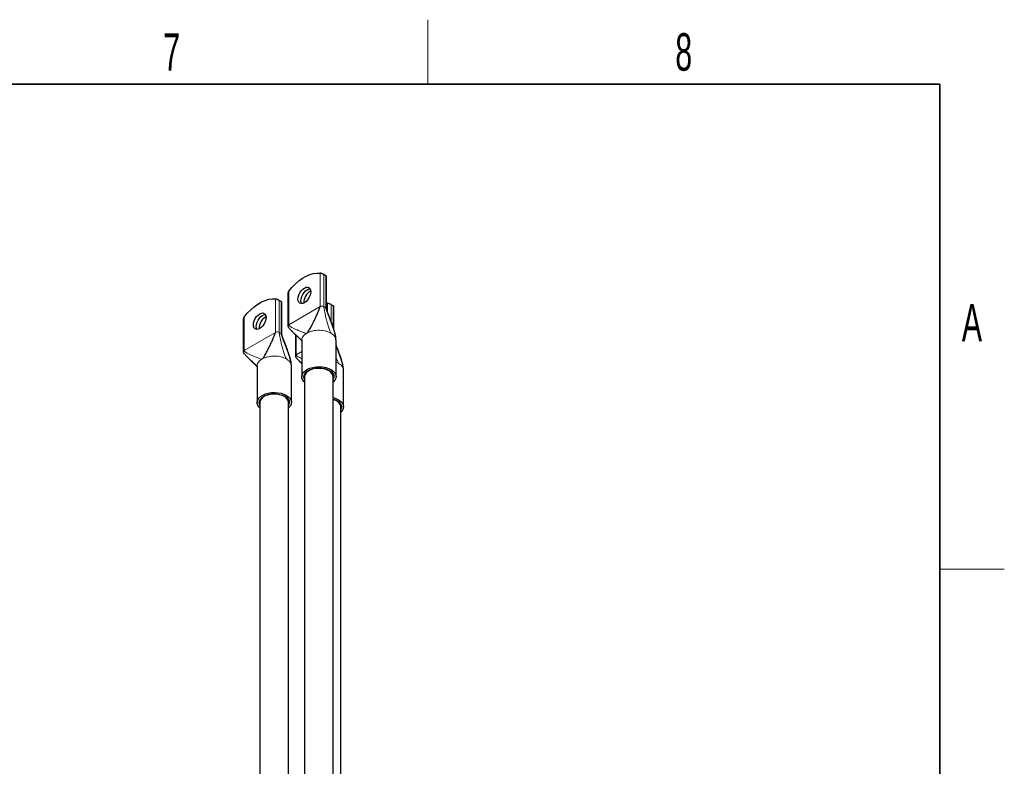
# Model space of a CAD drawing. Header units: millimetres. Extents: x 5 to 418, y 2 to 292.
# Tile 26 of 26: x 322 to 414, y 219 to 288. Entities that reach past the tile are written whole.
import ezdxf

# ---------------------------------------------------------------- set-up
doc = ezdxf.new("R2010")
doc.units = ezdxf.units.MM
doc.layers.add('SLD-0', color=7, linetype='Continuous')
doc.styles.add('SLDTEXTSTYLE0', font='TXT', dxfattribs={"width": 0.605})

msp = doc.modelspace()

# ---------------------------------------------------------------- linework, layer by layer
at = {"color": 7, "linetype": 'Continuous', "lineweight": 18}
for p, q in [((350.1875, 264.8652), (350.1875, 261.7434)), ((350.542, 261.7434), (350.542, 264.7307)), ((350.7193, 264.6284), (350.7193, 261.6411)), ((347.2611, 260.054), (347.2611, 263.1758)), ((346.0241, 262.4617), (346.0241, 259.3399)), ((346.3786, 259.3399), (346.3786, 262.3272)), ((346.5558, 262.2249), (346.5558, 259.2376)), ((347.2611, 260.054), (350.1875, 261.7434)), ((350.542, 261.7434), (350.7193, 261.6411)), ((350.8833, 262.0601), (350.8833, 261.2591)), ((351.2377, 260.3255), (351.2377, 261.9256)), ((351.415, 261.8233), (351.415, 259.8114)), ((350.7193, 261.6411), (350.7682, 261.6011)), ((343.0976, 257.6505), (343.0976, 260.7723)), ((343.0976, 257.6505), (346.0241, 259.3399)), ((346.3786, 259.3399), (346.5558, 259.2376)), ((346.5558, 259.2376), (346.6048, 259.1976)), ((347.9568, 257.2489), (347.9568, 259.0751)), ((351.6623, 258.757), (351.6448, 258.8106)), ((351.6741, 258.6123), (351.6623, 258.757)), ((347.9568, 257.2489), (348.482, 257.5521)), ((347.4988, 256.3535), (347.4813, 256.4071)), ((347.5106, 256.2088), (347.4988, 256.3535)), ((351.909, 256.4605), (351.682, 256.569)), ((352.358, 255.9519), (352.3405, 256.0054)), ((352.3698, 255.8072), (352.358, 255.9519))]:
    msp.add_line(p, q, dxfattribs=at)
at = {"color": 7, "linetype": 'Continuous', "lineweight": 25}
for p, q in [((350.7193, 264.6284), (350.542, 264.7307)), ((350.7927, 261.5388), (350.7927, 264.5685)), ((347.1876, 262.9814), (347.1876, 259.9517)), ((346.5558, 262.2249), (346.3786, 262.3272)), ((346.6293, 259.1353), (346.6293, 262.165)), ((350.7927, 262.0684), (350.8833, 262.0601)), ((351.415, 261.8233), (351.2377, 261.9256)), ((351.4884, 259.575), (351.4884, 261.7634)), ((343.0242, 260.5779), (343.0242, 257.5482)), ((347.8834, 259.1463), (347.8834, 257.1466)), ((348.482, 258.6125), (348.482, 255.2157)), ((351.682, 255.2157), (351.682, 258.6125)), ((344.3185, 256.209), (344.3185, 252.8122)), ((347.5185, 252.8122), (347.5185, 256.209)), ((352.3777, 252.4106), (352.3777, 255.8074)), ((348.746, 255.2157), (348.746, 207.1966)), ((351.418, 207.1966), (351.418, 255.2157)), ((344.5825, 252.8122), (344.5825, 204.7931)), ((347.2545, 204.7931), (347.2545, 252.8122)), ((352.1137, 205.7293), (352.1137, 252.4106))]:
    msp.add_line(p, q, dxfattribs=at)
at = {"color": 7, "linetype": 'Continuous', "lineweight": 25, "flags": 128}
for points in [[(347.2611, 263.1758), (347.5635, 263.5336), (347.8828, 263.8579), (348.2145, 264.1437), (348.5535, 264.387), (348.8951, 264.5841), (349.2341, 264.7323), (349.5658, 264.8294), (349.8851, 264.8739), (350.1875, 264.8652)], [(349.3183, 263.136), (349.298, 262.9468), (349.2387, 262.7471), (349.1443, 262.5506), (349.0213, 262.3705), (348.878, 262.2193), (348.7243, 262.1072), (348.5706, 262.0418), (348.4273, 262.0277), (348.3043, 262.0656), (348.2099, 262.1532), (348.1506, 262.2844), (348.1303, 262.4502), (348.1506, 262.6394), (348.2099, 262.8391), (348.3043, 263.0356), (348.4273, 263.2157), (348.5706, 263.3669), (348.7243, 263.479), (348.878, 263.5444), (349.0213, 263.5586), (349.1443, 263.5206), (349.2387, 263.433), (349.298, 263.3018), (349.3183, 263.136)], [(348.4585, 262.0263), (348.4159, 262.1312), (348.3956, 262.2971), (348.4159, 262.4863), (348.4752, 262.6859), (348.5696, 262.8825), (348.6926, 263.0625), (348.8359, 263.2137), (348.9896, 263.3258), (349.1433, 263.3912), (349.2554, 263.4068)], [(348.4592, 262.0263), (348.417, 262.1306), (348.3968, 262.2964), (348.417, 262.4856), (348.4764, 262.6853), (348.5707, 262.8818), (348.6938, 263.0618), (348.837, 263.2131), (348.9907, 263.3252), (349.1445, 263.3906), (349.2558, 263.4061)], [(343.0976, 260.7723), (343.4, 261.1301), (343.7194, 261.4544), (344.051, 261.7402), (344.3901, 261.9835), (344.7316, 262.1806), (345.0707, 262.3288), (345.4023, 262.4259), (345.7217, 262.4704), (346.0241, 262.4617)], [(345.1548, 260.7325), (345.1346, 260.5433), (345.0753, 260.3436), (344.9809, 260.1471), (344.8578, 259.967), (344.7146, 259.8158), (344.5609, 259.7037), (344.4071, 259.6383), (344.2639, 259.6242), (344.1409, 259.6621), (344.0465, 259.7497), (343.9871, 259.8809), (343.9669, 260.0467), (343.9871, 260.2359), (344.0465, 260.4356), (344.1409, 260.6321), (344.2639, 260.8122), (344.4071, 260.9634), (344.5609, 261.0755), (344.7146, 261.1409), (344.8578, 261.155), (344.9809, 261.1171), (345.0753, 261.0295), (345.1346, 260.8983), (345.1548, 260.7325)], [(344.295, 259.6228), (344.2524, 259.7277), (344.2322, 259.8935), (344.2524, 260.0828), (344.3118, 260.2824), (344.4062, 260.479), (344.5292, 260.659), (344.6724, 260.8102), (344.8262, 260.9223), (344.9799, 260.9877), (345.092, 261.0033)], [(344.2958, 259.6228), (344.2536, 259.7271), (344.2333, 259.8929), (344.2536, 260.0821), (344.3129, 260.2818), (344.4073, 260.4783), (344.5303, 260.6583), (344.6736, 260.8096), (344.8273, 260.9217), (344.981, 260.9871), (345.0924, 261.0026)], [(348.746, 254.7075), (348.6777, 254.7731), (348.5579, 254.9345), (348.4933, 255.1061), (348.486, 255.2816), (348.5365, 255.4548), (348.6428, 255.6193), (348.8011, 255.7693), (349.0057, 255.8992), (349.2492, 256.0044), (349.5228, 256.0812), (349.8166, 256.1266), (350.12, 256.1391), (350.4221, 256.1183), (350.7118, 256.0648), (350.9788, 255.9807), (351.2133, 255.8689)], [(348.746, 254.9742), (348.736, 254.9934), (348.686, 255.1544), (348.6932, 255.3178), (348.7572, 255.4771), (348.8755, 255.6257), (349.0431, 255.7575), (349.2533, 255.8672), (349.4974, 255.9501), (349.7655, 256.003), (350.0465, 256.0237), (350.3289, 256.0113), (350.6013, 255.9663), (350.8524, 255.8906), (351.0719, 255.7872)], [(351.418, 255.2157), (351.4015, 255.3364), (351.3292, 255.4921), (351.2024, 255.6358), (351.0266, 255.7611), (350.8096, 255.8626), (350.5607, 255.9358), (350.2909, 255.9775), (350.012, 255.9859), (349.7362, 255.9607), (349.4754, 255.9029), (349.2412, 255.8151), (349.0437, 255.7011), (348.8916, 255.5659), (348.7915, 255.4153), (348.7478, 255.2561), (348.746, 255.2157)], [(348.9164, 255.6635), (348.9035, 255.6291), (348.8867, 255.5603)], [(351.0719, 255.7872), (351.2509, 255.6605), (351.3821, 255.5155), (351.46, 255.3583), (351.4815, 255.1953), (351.4457, 255.033), (351.418, 254.9742)], [(351.2133, 255.8689), (351.407, 255.7335), (351.5528, 255.5793), (351.6454, 255.4121), (351.6815, 255.2377), (351.6598, 255.0626), (351.5811, 254.8929), (351.4482, 254.735), (351.418, 254.7075)], [(351.2772, 255.5603), (351.271, 255.5921), (351.2475, 255.6635)], [(344.5825, 252.304), (344.5142, 252.3696), (344.3945, 252.531), (344.3298, 252.7026), (344.3226, 252.8781), (344.373, 253.0513), (344.4793, 253.2158), (344.6376, 253.3658), (344.8422, 253.4957), (345.0858, 253.6009), (345.3594, 253.6777), (345.6532, 253.7231), (345.9566, 253.7356), (346.2586, 253.7148), (346.5483, 253.6613), (346.8153, 253.5772), (347.0499, 253.4654)], [(344.5825, 252.5707), (344.5725, 252.5899), (344.5225, 252.7509), (344.5297, 252.9143), (344.5938, 253.0736), (344.712, 253.2222), (344.8797, 253.354), (345.0899, 253.4637), (345.334, 253.5466), (345.602, 253.5995), (345.883, 253.6202), (346.1655, 253.6078), (346.4378, 253.5628), (346.6889, 253.4871), (346.9085, 253.3837)], [(347.2545, 252.8122), (347.2381, 252.9329), (347.1658, 253.0886), (347.039, 253.2323), (346.8632, 253.3576), (346.6461, 253.4591), (346.3973, 253.5323), (346.1275, 253.574), (345.8486, 253.5824), (345.5727, 253.5572), (345.312, 253.4994), (345.0777, 253.4116), (344.8802, 253.2976), (344.7281, 253.1624), (344.628, 253.0118), (344.5843, 252.8526), (344.5825, 252.8122)], [(347.0499, 253.4654), (347.2435, 253.3299), (347.3893, 253.1758), (347.4819, 253.0086), (347.5181, 252.8342), (347.4964, 252.6591), (347.4176, 252.4894), (347.2847, 252.3315), (347.2545, 252.304)], [(344.753, 253.26), (344.74, 253.2256), (344.7233, 253.1568)], [(346.9085, 253.3837), (347.0875, 253.257), (347.2186, 253.112), (347.2965, 252.9548), (347.3181, 252.7918), (347.2823, 252.6295), (347.2545, 252.5707)], [(347.1137, 253.1568), (347.1075, 253.1886), (347.084, 253.26)], [(351.418, 253.2571), (351.6745, 253.1755), (351.909, 253.0637)], [(351.418, 253.1293), (351.5481, 253.0854), (351.7676, 252.9821)], [(352.1137, 252.4106), (352.0972, 252.5313), (352.0249, 252.687), (351.8981, 252.8307), (351.7224, 252.956), (351.5053, 253.0574), (351.418, 253.0875)], [(351.7676, 252.9821), (351.9466, 252.8554), (352.0778, 252.7104), (352.1557, 252.5532), (352.1772, 252.3901), (352.1414, 252.2279), (352.1137, 252.169)], [(351.909, 253.0637), (352.1027, 252.9283), (352.2485, 252.7742), (352.3411, 252.6069), (352.3772, 252.4326), (352.3555, 252.2574), (352.2768, 252.0878), (352.1439, 251.9299), (352.1137, 251.9024)], [(351.9729, 252.7552), (351.9667, 252.787), (351.9432, 252.8584)]]:
    msp.add_lwpolyline(points, dxfattribs=at)
at = {"color": 7, "linetype": 'Continuous', "lineweight": 25}
for centre in [(349.9043, 262.1119), (345.7409, 259.7084)]:
    msp.add_arc(centre, 1.2398, 118.366286, 181.63909, dxfattribs=at)
at = {"color": 7, "linetype": 'Continuous', "lineweight": 18}
for centre in [(349.7055, 257.9605), (345.5421, 255.557)]:
    msp.add_arc(centre, 1.5078, 116.878763, 123.11586, dxfattribs=at)
at = {"color": 7, "linetype": 'Continuous', "lineweight": 25}
for points, knots in [([(350.542, 264.7307), (350.5232, 264.7411), (350.4855, 264.7619), (350.416, 264.7942), (350.3416, 264.8245), (350.2591, 264.8524), (350.213, 264.8606), (350.1875, 264.8652)], [0, 0, 0, 0, 0.1700502, 0.3395785, 0.5217356, 0.736399, 1, 1, 1, 1]), ([(350.7901, 264.5687), (350.791, 264.5693), (350.796, 264.573), (350.778, 264.59), (350.7481, 264.6115), (350.724, 264.6256), (350.7193, 264.6284)], [0, 0, 0, 0, 0.0822467, 0.4894552, 0.8989518, 1, 1, 1, 1]), ([(347.2611, 263.1758), (347.2376, 263.1406), (347.1961, 263.0782), (347.192, 263.0106), (347.1902, 262.9812)], [0, 0, 0, 0, 0.56491983, 1, 1, 1, 1]), ([(346.3786, 262.3272), (346.3597, 262.3376), (346.3221, 262.3583), (346.2525, 262.3907), (346.1781, 262.421), (346.0957, 262.4489), (346.0495, 262.4571), (346.0241, 262.4617)], [0, 0, 0, 0, 0.1700502, 0.3395785, 0.5217356, 0.736399, 1, 1, 1, 1]), ([(346.6267, 262.1652), (346.6275, 262.1658), (346.6326, 262.1695), (346.6146, 262.1865), (346.5846, 262.208), (346.5606, 262.2221), (346.5558, 262.2249)], [0, 0, 0, 0, 0.0822467, 0.4894552, 0.8989518, 1, 1, 1, 1]), ([(349.0239, 259.3054), (349.0864, 259.4075), (349.2259, 259.6354), (349.4256, 260.0104), (349.6353, 260.4223), (349.8259, 260.8199), (349.9844, 261.1705), (350.0972, 261.4401), (350.1597, 261.6137), (350.1841, 261.7049), (350.1865, 261.7318), (350.1875, 261.7434)], [0, 0, 0, 0, 0.1314524, 0.2935286, 0.4701238, 0.6446643, 0.7833615, 0.8964718, 0.9666758, 0.9856635, 1, 1, 1, 1]), ([(351.2377, 261.9256), (351.2189, 261.936), (351.1813, 261.9567), (351.1117, 261.9891), (351.0373, 262.0194), (350.9548, 262.0473), (350.9087, 262.0555), (350.8833, 262.0601)], [0, 0, 0, 0, 0.1700502, 0.3395785, 0.5217356, 0.736399, 1, 1, 1, 1]), ([(351.4858, 261.7636), (351.4867, 261.7642), (351.4917, 261.7679), (351.4737, 261.7849), (351.4438, 261.8064), (351.4198, 261.8205), (351.415, 261.8233)], [0, 0, 0, 0, 0.0822467, 0.4894552, 0.8989518, 1, 1, 1, 1]), ([(351.6818, 258.5965), (351.6728, 258.7169), (351.6537, 258.9724), (351.5598, 259.3388), (351.4517, 259.7091), (351.3402, 260.0409), (351.1954, 260.4459), (351.0482, 260.8304), (350.9104, 261.1854), (350.839, 261.3759), (350.8063, 261.4738), (350.796, 261.5134), (350.793, 261.5303), (350.7927, 261.5363), (350.7926, 261.5392)], [0, 0, 0, 0, 0.1142644, 0.2423777, 0.3661877, 0.49143, 0.5864071, 0.7891804, 0.897633, 0.9579775, 0.9823788, 0.991893, 0.9960469, 1, 1, 1, 1]), ([(343.0976, 260.7723), (343.0742, 260.737), (343.0327, 260.6747), (343.0286, 260.6071), (343.0268, 260.5777)], [0, 0, 0, 0, 0.56491983, 1, 1, 1, 1]), ([(347.1876, 259.9519), (347.1894, 259.9357), (347.1928, 259.9034), (347.2304, 259.8251), (347.3067, 259.728), (347.491, 259.5295), (347.7292, 259.3001), (348.0061, 259.0384), (348.1942, 258.8632), (348.3342, 258.7305), (348.422, 258.647), (348.4693, 258.5995), (348.473, 258.6055), (348.4744, 258.6077)], [0, 0, 0, 0, 0.02091678, 0.0417386, 0.10628218, 0.1764288, 0.39979771, 0.52822282, 0.68062808, 0.76259854, 0.84830788, 0.94221305, 1, 1, 1, 1]), ([(344.8604, 256.9019), (344.9229, 257.004), (345.0625, 257.2319), (345.2622, 257.6069), (345.4718, 258.0188), (345.6625, 258.4164), (345.821, 258.7669), (345.9337, 259.0366), (345.9963, 259.2102), (346.0207, 259.3014), (346.0231, 259.3283), (346.0241, 259.3399)], [0, 0, 0, 0, 0.1314524, 0.2935286, 0.4701238, 0.6446643, 0.7833615, 0.8964718, 0.9666758, 0.9856635, 1, 1, 1, 1]), ([(347.5184, 256.193), (347.5094, 256.3134), (347.4903, 256.5689), (347.3964, 256.9353), (347.2883, 257.3055), (347.1768, 257.6374), (347.032, 258.0424), (346.8847, 258.4269), (346.7469, 258.7819), (346.6755, 258.9724), (346.6429, 259.0703), (346.6326, 259.1099), (346.6296, 259.1268), (346.6293, 259.1328), (346.6291, 259.1357)], [0, 0, 0, 0, 0.1142644, 0.2423777, 0.3661877, 0.49143, 0.5864071, 0.7891804, 0.897633, 0.9579775, 0.9823788, 0.991893, 0.9960469, 1, 1, 1, 1]), ([(347.5067, 259.5221), (347.5339, 259.4928), (347.6401, 259.3785), (347.8503, 259.1802), (348.1399, 258.896), (348.3627, 258.6838), (348.4806, 258.5508), (348.493, 258.5369)], [0, 0, 0, 0, 0.0875937, 0.3419626, 0.6221116, 0.960327, 1, 1, 1, 1]), ([(352.3775, 255.7913), (352.3685, 255.9118), (352.3494, 256.1672), (352.2555, 256.5337), (352.1474, 256.9039), (352.0359, 257.2357), (351.8911, 257.6411), (351.7747, 257.9438), (351.6908, 258.1619), (351.682, 258.185)], [0, 0, 0, 0, 0.1405099, 0.2980497, 0.4502977, 0.6043072, 0.7210996, 0.9704482, 1, 1, 1, 1]), ([(343.0242, 257.5484), (343.0259, 257.5322), (343.0293, 257.4999), (343.0669, 257.4216), (343.1432, 257.3245), (343.3275, 257.126), (343.5657, 256.8966), (343.8426, 256.6349), (344.0308, 256.4597), (344.1708, 256.327), (344.2586, 256.2435), (344.3059, 256.196), (344.3096, 256.202), (344.311, 256.2042)], [0, 0, 0, 0, 0.0209168, 0.0417386, 0.1062822, 0.1764288, 0.3997977, 0.5282228, 0.6806281, 0.7625985, 0.8483079, 0.942213, 1, 1, 1, 1]), ([(343.3433, 257.1186), (343.3705, 257.0893), (343.4767, 256.975), (343.6869, 256.7767), (343.9764, 256.4925), (344.1993, 256.2802), (344.3171, 256.1473), (344.3295, 256.1334)], [0, 0, 0, 0, 0.08759367, 0.34196256, 0.6221116, 0.96032697, 1, 1, 1, 1]), ([(347.8834, 257.1467), (347.8851, 257.1306), (347.8885, 257.0983), (347.9261, 257.0199), (348.0024, 256.9228), (348.1864, 256.7247), (348.3562, 256.5604), (348.4801, 256.4433), (348.482, 256.4415)], [0, 0, 0, 0, 0.05187207, 0.10350864, 0.26357195, 0.43753036, 0.99146874, 1, 1, 1, 1]), ([(348.2024, 256.717), (348.2296, 256.6877), (348.3186, 256.5918), (348.415, 256.4999), (348.482, 256.436)], [0, 0, 0, 0, 0.3054043, 1, 1, 1, 1])]:
    msp.add_open_spline(points, degree=3, knots=knots, dxfattribs=at)
at = {"color": 7, "linetype": 'Continuous', "lineweight": 18}
for points in [[(350.1875, 261.7434), (350.2134, 261.7553), (350.2652, 261.7791), (350.3648, 261.7892), (350.4644, 261.7791), (350.5162, 261.7553), (350.542, 261.7434)], [(346.0241, 259.3399), (346.05, 259.3518), (346.1018, 259.3755), (346.2013, 259.3857), (346.3009, 259.3755), (346.3527, 259.3518), (346.3786, 259.3399)], [(351.2133, 259.2657), (351.1384, 259.3045), (350.9884, 259.3821), (350.7207, 259.465), (350.4332, 259.5194), (350.1325, 259.5412), (349.8301, 259.5303), (349.5372, 259.4865), (349.261, 259.4134), (349.1029, 259.3414), (349.0239, 259.3054)], [(351.6448, 258.8106), (351.6011, 258.8953), (351.5138, 259.0649), (351.3135, 259.1987), (351.2133, 259.2657)], [(347.0499, 256.8622), (346.9749, 256.901), (346.825, 256.9786), (346.5572, 257.0615), (346.2697, 257.1159), (345.9691, 257.1377), (345.6666, 257.1268), (345.3738, 257.083), (345.0975, 257.0099), (344.9394, 256.9379), (344.8604, 256.9019)], [(347.4813, 256.4071), (347.4376, 256.4918), (347.3503, 256.6614), (347.15, 256.7952), (347.0499, 256.8622)], [(352.3405, 256.0054), (352.2968, 256.0902), (352.2095, 256.2598), (352.0092, 256.3936), (351.909, 256.4605)]]:
    msp.add_open_spline(points, degree=3, dxfattribs=at)
for points, knots in [([(351.2133, 259.2657), (351.1654, 259.3682), (351.0584, 259.5971), (350.9361, 259.9792), (350.8162, 260.3984), (350.7162, 260.8038), (350.6372, 261.1614), (350.5834, 261.4365), (350.5545, 261.613), (350.5436, 261.705), (350.5425, 261.7318), (350.542, 261.7434)], [0, 0, 0, 0, 0.1299932, 0.2902615, 0.4657747, 0.6401872, 0.7795118, 0.8938175, 0.9654316, 0.9850387, 1, 1, 1, 1]), ([(350.7193, 261.6411), (350.7197, 261.634), (350.7207, 261.618), (350.7285, 261.5804), (350.7496, 261.5022), (350.8128, 261.313), (350.9236, 261.0157), (351.0737, 260.6213), (351.2446, 260.1675), (351.4168, 259.6798), (351.574, 259.2035), (351.635, 258.8947), (351.6623, 258.757)], [0, 0, 0, 0, 0.0076043, 0.0170556, 0.0362353, 0.0838152, 0.2058975, 0.3445838, 0.4990775, 0.6870837, 0.8605578, 1, 1, 1, 1]), ([(350.7682, 261.6011), (350.7783, 261.5872), (350.7927, 261.5673), (350.7905, 261.5462), (350.7898, 261.5398)], [0, 0, 0, 0, 0.7020706, 1, 1, 1, 1]), ([(347.1877, 259.9518), (347.1911, 259.971), (347.198, 260.0092), (347.24, 260.0391), (347.2611, 260.054)], [0, 0, 0, 0, 0.4993084, 1, 1, 1, 1]), ([(347.2611, 260.054), (347.262, 260.0464), (347.2642, 260.0294), (347.2774, 260.0065), (347.3087, 259.9668), (347.4028, 259.8911), (347.5758, 259.7929), (347.8146, 259.6784), (348.0922, 259.5581), (348.3852, 259.4371), (348.6653, 259.3241), (348.8149, 259.2545), (348.8818, 259.2234)], [0, 0, 0, 0, 0.0106732, 0.0239987, 0.040233, 0.0898845, 0.2133996, 0.3515605, 0.5044755, 0.6900521, 0.8614178, 1, 1, 1, 1]), ([(347.0499, 256.8622), (347.002, 256.9647), (346.895, 257.1936), (346.7726, 257.5757), (346.6528, 257.9949), (346.5528, 258.4003), (346.4738, 258.7579), (346.4199, 259.033), (346.3911, 259.2095), (346.3801, 259.3015), (346.3791, 259.3283), (346.3786, 259.3399)], [0, 0, 0, 0, 0.1299932, 0.2902615, 0.4657747, 0.6401872, 0.7795118, 0.8938175, 0.9654316, 0.9850387, 1, 1, 1, 1]), ([(346.5558, 259.2376), (346.5563, 259.2305), (346.5573, 259.2145), (346.5651, 259.1769), (346.5861, 259.0987), (346.6494, 258.9095), (346.7602, 258.6122), (346.9102, 258.2178), (347.0811, 257.764), (347.2533, 257.2763), (347.4105, 256.8), (347.4716, 256.4911), (347.4988, 256.3535)], [0, 0, 0, 0, 0.0076043, 0.0170556, 0.0362353, 0.0838152, 0.2058975, 0.3445838, 0.4990775, 0.6870837, 0.8605578, 1, 1, 1, 1]), ([(346.6048, 259.1976), (346.6149, 259.1837), (346.6293, 259.1638), (346.627, 259.1427), (346.6264, 259.1363)], [0, 0, 0, 0, 0.7020706, 1, 1, 1, 1]), ([(348.8818, 259.2234), (348.8193, 259.1777), (348.6944, 259.0865), (348.5691, 258.927), (348.4929, 258.7674), (348.4881, 258.6608), (348.4859, 258.6124)], [0, 0, 0, 0, 0.26085089, 0.52170179, 0.78255268, 1, 1, 1, 1]), ([(351.682, 258.0465), (351.7091, 257.9748), (351.7919, 257.7559), (351.9403, 257.3626), (352.1125, 256.8747), (352.2697, 256.3984), (352.3308, 256.0895), (352.358, 255.9519)], [0, 0, 0, 0, 0.1030322, 0.3144641, 0.5717594, 0.8091668, 1, 1, 1, 1]), ([(343.0243, 257.5483), (343.0277, 257.5675), (343.0345, 257.6057), (343.0766, 257.6356), (343.0976, 257.6505)], [0, 0, 0, 0, 0.4993084, 1, 1, 1, 1]), ([(343.0976, 257.6505), (343.0986, 257.6429), (343.1008, 257.6259), (343.114, 257.603), (343.1453, 257.5633), (343.2394, 257.4876), (343.4124, 257.3894), (343.6511, 257.2749), (343.9288, 257.1546), (344.2217, 257.0335), (344.5019, 256.9206), (344.6515, 256.851), (344.7183, 256.8199)], [0, 0, 0, 0, 0.0106732, 0.0239987, 0.040233, 0.0898845, 0.2133996, 0.3515605, 0.5044755, 0.6900521, 0.8614178, 1, 1, 1, 1]), ([(347.8834, 257.1467), (347.8868, 257.1658), (347.8937, 257.2041), (347.9357, 257.2339), (347.9568, 257.2489)], [0, 0, 0, 0, 0.4993084, 1, 1, 1, 1]), ([(347.9568, 257.2489), (347.9577, 257.2413), (347.9599, 257.2242), (347.9731, 257.2013), (348.0044, 257.1617), (348.0985, 257.086), (348.2648, 256.991), (348.409, 256.9231), (348.482, 256.8888)], [0, 0, 0, 0, 0.0314124, 0.0706309, 0.1184103, 0.2645403, 0.6280591, 1, 1, 1, 1]), ([(344.7183, 256.8199), (344.6559, 256.7742), (344.531, 256.683), (344.4057, 256.5235), (344.3294, 256.3639), (344.3246, 256.2573), (344.3224, 256.2089)], [0, 0, 0, 0, 0.2608509, 0.5217018, 0.7825527, 1, 1, 1, 1]), ([(351.909, 256.4605), (351.8605, 256.5629), (351.7719, 256.7499), (351.71, 256.9445), (351.682, 257.0325)], [0, 0, 0, 0, 0.54757804, 1, 1, 1, 1])]:
    msp.add_open_spline(points, degree=3, knots=knots, dxfattribs=at)
at = {"layer": 'SLD-0', "lineweight": 18}
for p, q in [((360.25, 282.5), (360.25, 288.5)), ((408, 237.25), (414, 237.25))]:
    msp.add_line(p, q, dxfattribs=at)
at = {"layer": 'SLD-0', "lineweight": 35}
for p, q in [((408, 282.5), (26, 282.5)), ((408, 12), (408, 282.5))]:
    msp.add_line(p, q, dxfattribs=at)

# ---------------------------------------------------------------- texts
at = {"layer": 'SLD-0', "char_height": 3.5, "attachment_point": 2, "style": 'SLDTEXTSTYLE0'}
for s, insert in [('7', (336.3527, 287.243)), ('8', (384.1027, 287.243)), ('A', (410.9816, 262.0011))]:
    msp.add_mtext(s, dxfattribs=dict(at, insert=insert))

doc.saveas('drawing.dxf')
